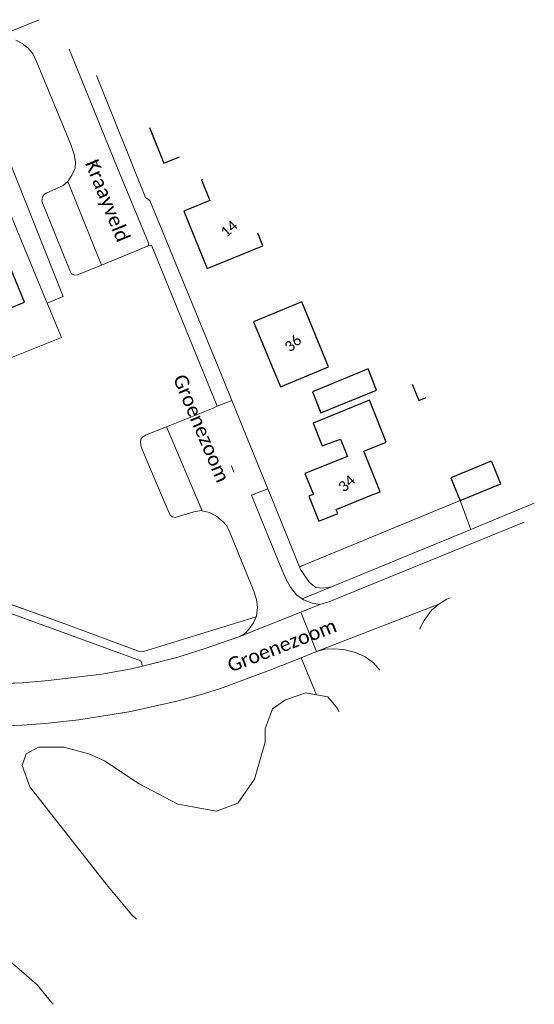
# Model space of a CAD drawing. Header units: metres. Extents: x 113074 to 114313, y 482627 to 483855.
# Tile 74 of 78: x 114240 to 114313, y 482927 to 483068. Entities that reach past the tile are written whole.
import ezdxf
from ezdxf.enums import TextEntityAlignment as Align

# ---------------------------------------------------------------- set-up
doc = ezdxf.new("R2010")
doc.units = ezdxf.units.M
doc.header["$MEASUREMENT"] = 0
doc.linetypes.add('DGN Style 2', pattern=[50.429501, 30.257701, -20.1718])
for name, color, linetype, lineweight in [('BGT-Lijnen - BTD Groenvoorziening  bosplantsoen (v)', 94, 'Continuous', 13), ('BGT-Lijnen - BTD Groenvoorziening  gras- en kruidachtigen (v)', 94, 'Continuous', 13), ('BGT-Lijnen - BTD Groenvoorziening  heesters (v)', 94, 'Continuous', 13), ('BGT-Lijnen - Huisnummer overig (t)', 252, 'Continuous', 13), ('BGT-Lijnen - ORL Straatnaam (t)', 7, 'Continuous', 13), ('BGT-Lijnen - PND grondvlak pand (v_mv)', 1, 'Continuous', 13), ('BGT-Lijnen - WGD Parkeervlak (v)', 7, 'Continuous', 13), ('BGT-Lijnen - WGD Rijbaan - Lokale weg (v)', 7, 'Continuous', 13), ('BGT-Lijnen - WGD Voetpad (v)', 7, 'Continuous', 13)]:
    doc.layers.add(name, color=color, linetype=linetype, lineweight=lineweight)
doc.styles.add('Style-Calibri', font='calibri.ttf')

msp = doc.modelspace()

# ---------------------------------------------------------------- linework, layer by layer
at = {"layer": 'BGT-Lijnen - BTD Groenvoorziening  bosplantsoen (v)', "linetype": 'DGN Style 2', "lineweight": 13, "flags": 128}
for points in [[(114242.04, 482929.88), (114240.53, 482931.23), (114236.69, 482934.5)], [(114244.33, 482927.11), (114244.12, 482927.34), (114242.04, 482929.88)]]:
    msp.add_lwpolyline(points, dxfattribs=at)
at = {"layer": 'BGT-Lijnen - BTD Groenvoorziening  gras- en kruidachtigen (v)', "linetype": 'DGN Style 2', "lineweight": 13, "flags": 128}
for points in [[(114240.75, 483064.02), (114239.9, 483064.68), (114239.36, 483064.98)], [(114241.96, 483062.09), (114241.45, 483063.16), (114240.75, 483064.02)], [(114247.34, 483048.77), (114246.84, 483050.2), (114241.96, 483062.09)], [(114234.72, 483056.17), (114245.77, 483028.46), (114243.48, 483027.52)], [(114247.46, 483046.82), (114247.51, 483047.75), (114247.34, 483048.77)], [(114246.42, 483044.92), (114246.98, 483045.82), (114247.46, 483046.82)], [(114243.34, 483043.27), (114245.76, 483044.35), (114246.42, 483044.92)], [(114246.7, 483032.18), (114242.71, 483042.1), (114242.82, 483042.7)], [(114242.82, 483042.7), (114242.99, 483043.01), (114243.34, 483043.27)], [(114257.97, 483035.75), (114257.83, 483035.67), (114251.23, 483032.96)], [(114258.38, 483035.83), (114257.97, 483035.75)], [(114267.22, 483012.49), (114267.79, 483012.77), (114258.38, 483035.83)], [(114251.23, 483032.96), (114247.79, 483031.55), (114247.36, 483031.51)], [(114247.36, 483031.51), (114246.97, 483031.72), (114246.7, 483032.18)], [(114243.48, 483027.52), (114245.51, 483022.61), (114232.96, 483017.56)], [(114257.65, 483008.63), (114260.55, 483009.8), (114267.22, 483012.49)], [(114256.88, 483008.05), (114257.18, 483008.38), (114257.65, 483008.63)], [(114256.94, 483006.93), (114256.85, 483007.62), (114256.88, 483008.05)], [(114259.83, 483000), (114257.33, 483005.88), (114256.94, 483006.93)], [(114261.35, 482996.91), (114261.06, 482997.17), (114259.83, 483000)], [(114264.45, 482997.62), (114261.78, 482996.8), (114261.35, 482996.91)], [(114265.66, 482997.79), (114265.58, 482997.81), (114264.45, 482997.62)], [(114267.7, 482996.99), (114266.71, 482997.54), (114265.66, 482997.79)], [(114269.17, 482995.61), (114268.65, 482996.21), (114267.7, 482996.99)], [(114273.04, 482986.28), (114269.67, 482994.59), (114269.17, 482995.61)], [(114222.4, 482990.24), (114224.46, 482989.34), (114246.02, 482981.6)], [(114256.86, 482976.28), (114222.54, 482988.77)], [(114273.56, 482983.91), (114273.42, 482985.09), (114273.04, 482986.28)], [(114273.4, 482982.61), (114273.45, 482982.73), (114273.56, 482983.91)], [(114256.95, 482977.57), (114257.25, 482977.62), (114273.4, 482982.61)], [(114246.02, 482981.6), (114256.54, 482977.65), (114256.95, 482977.57)], [(114282.02, 482977.62), (114279.82, 482976.74), (114282.01, 482971.43)], [(114284.47, 482977.99), (114283.21, 482977.96), (114282.02, 482977.62)], [(114287.58, 482977.49), (114285.93, 482977.89), (114284.47, 482977.99)], [(114255.54, 482975.15), (114257.11, 482975.54), (114256.86, 482976.28)], [(114279.82, 482976.74), (114275.34, 482974.94), (114268.29, 482972.34)], [(114280.48, 482971.69), (114282.01, 482971.43), (114279.82, 482976.74)], [(114290.18, 482975.98), (114288.98, 482976.84), (114287.58, 482977.49)], [(114243.68, 482973.48), (114251.27, 482974.36), (114255.54, 482975.15)], [(114291.08, 482974.97), (114290.18, 482975.98)], [(114234.39, 482972.93), (114239.92, 482973.15), (114243.68, 482973.48)], [(114268.29, 482972.34), (114265.37, 482971.44), (114262.22, 482970.57)], [(114262.22, 482970.57), (114255.46, 482969.05), (114248.01, 482967.83)], [(114280.48, 482971.69), (114277.57, 482970.72), (114275.73, 482969.43)], [(114275.73, 482969.43), (114277.57, 482970.72), (114280.48, 482971.69)], [(114283.66, 482971.14), (114282.01, 482971.43), (114280.48, 482971.69)], [(114282.01, 482971.43), (114283.66, 482971.14), (114285.05, 482969.47)], [(114285.24, 482968.99), (114285.05, 482969.47), (114283.66, 482971.14)], [(114275.73, 482969.43), (114274.66, 482966.56), (114274.66, 482964.62)], [(114274.66, 482964.62), (114274.66, 482966.56), (114275.73, 482969.43)], [(114285.05, 482969.47), (114285.24, 482968.99)], [(114248.01, 482967.83), (114243.19, 482967.33), (114239.91, 482967.09)], [(114239.91, 482967.09), (114236.15, 482966.94), (114229.28, 482967.04)], [(114245.84, 482963.93), (114242.24, 482963.93), (114240.44, 482962.96)], [(114240.44, 482962.96), (114242.24, 482963.93), (114245.84, 482963.93)], [(114251.66, 482961.99), (114249.45, 482962.96), (114245.84, 482963.93)], [(114245.84, 482963.93), (114249.45, 482962.96), (114251.66, 482961.99)], [(114274.66, 482964.62), (114273.13, 482959.35), (114270.78, 482955.89)], [(114270.78, 482955.89), (114273.13, 482959.35), (114274.66, 482964.62)], [(114240.44, 482962.96), (114239.89, 482961.29), (114240.99, 482958.24)], [(114240.99, 482958.24), (114239.89, 482961.29), (114240.44, 482962.96)], [(114262.19, 482955.75), (114256.65, 482958.66), (114251.66, 482961.99)], [(114251.66, 482961.99), (114256.65, 482958.66), (114262.19, 482955.75)], [(114240.99, 482958.24), (114251.94, 482944.24), (114255.54, 482939.95)], [(114255.54, 482939.95), (114251.94, 482944.24), (114240.99, 482958.24)], [(114270.78, 482955.89), (114267.73, 482954.78), (114262.19, 482955.75)], [(114262.19, 482955.75), (114267.73, 482954.78), (114270.78, 482955.89)], [(114255.54, 482939.95), (114256.25, 482939.31)], [(114256.25, 482939.31), (114255.54, 482939.95)], [(114236.69, 482934.5), (114240.53, 482931.23), (114242.04, 482929.88)], [(114242.04, 482929.88), (114244.12, 482927.34), (114244.33, 482927.11)]]:
    msp.add_lwpolyline(points, dxfattribs=at)
at = {"layer": 'BGT-Lijnen - BTD Groenvoorziening  heesters (v)', "linetype": 'DGN Style 2', "lineweight": 13, "flags": 128}
for points in [[(114234.72, 483056.17), (114232.15, 483055.13), (114239.71, 483036.61)], [(114245.77, 483028.46), (114234.72, 483056.17)], [(114239.71, 483036.61), (114243.48, 483027.52), (114245.77, 483028.46)], [(114304.12, 482995.11), (114302.58, 482999.23), (114279.61, 482989.73)], [(114282.96, 482986.69), (114284.16, 482986.88), (114304.12, 482995.11)], [(114279.61, 482989.73), (114279.75, 482989.39), (114281.04, 482987.49)], [(114281.04, 482987.49), (114281.93, 482986.8), (114282.96, 482986.69)]]:
    msp.add_lwpolyline(points, dxfattribs=at)
at = {"layer": 'BGT-Lijnen - ORL Straatnaam (t)', "linetype": 'Continuous', "lineweight": 13, "flags": 128}
for points in [[(114250.35, 483048.05), (114250.73, 483047.13)], [(114269.83, 483004.22), (114270.19, 483003.28)]]:
    msp.add_lwpolyline(points, dxfattribs=at)
at = {"layer": 'BGT-Lijnen - PND grondvlak pand (v_mv)', "linetype": 'Continuous', "lineweight": 25, "flags": 128}
for points in [[(114258.11, 483052.65), (114260.18, 483047.56), (114262.4, 483048.46)], [(114265.55, 483045.16), (114266.75, 483042.19), (114263.05, 483040.69)], [(114265.71, 483045.23), (114265.55, 483045.16)], [(114263.05, 483040.69), (114266.36, 483032.48), (114274.34, 483035.7)], [(114274.34, 483035.7), (114273.61, 483037.52)], [(114230.74, 483023.78), (114240.21, 483027.65), (114237.74, 483033.69)], [(114283.76, 483018.39), (114279.91, 483027.69), (114273.01, 483024.84)], [(114273.01, 483024.84), (114276.86, 483015.53), (114283.76, 483018.39)], [(114290.61, 483015.03), (114289.4, 483018.11), (114281.44, 483014.79)], [(114295.73, 483015.92), (114296.68, 483013.56)], [(114281.44, 483014.79), (114282.66, 483011.82), (114290.61, 483015.03)], [(114290.64, 483011.01), (114289.59, 483013.62), (114281.52, 483010.31)], [(114296.68, 483013.56), (114297.71, 483013.98)], [(114281.52, 483010.31), (114282.82, 483007.09), (114285.46, 483008.02)], [(114292, 483007.62), (114290.64, 483011.01)], [(114285.46, 483008.02), (114286.44, 483005.56), (114280.37, 483003.12)], [(114291.12, 483000.51), (114288.79, 483006.33), (114292, 483007.62)], [(114307.02, 483004.89), (114301.25, 483002.47), (114302.27, 483000)], [(114304.43, 483000), (114308.42, 483001.65), (114307.11, 483004.8)], [(114280.37, 483003.12), (114281.57, 483000.12), (114281.26, 483000)], [(114284.82, 482997.98), (114289.84, 483000), (114291.12, 483000.51)], [(114281.26, 483000), (114280.93, 482999.87), (114282.36, 482996.29)], [(114302.27, 483000), (114302.58, 482999.23), (114304.43, 483000)], [(114282.36, 482996.29), (114285.06, 482997.38), (114284.82, 482997.98)]]:
    msp.add_lwpolyline(points, dxfattribs=at)
at = {"layer": 'BGT-Lijnen - WGD Parkeervlak (v)', "linetype": 'Continuous', "lineweight": 13, "flags": 128}
for points in [[(114246.42, 483044.92), (114245.76, 483044.35), (114243.34, 483043.27)], [(114251.23, 483032.96), (114246.42, 483044.92)], [(114242.82, 483042.7), (114242.71, 483042.1), (114246.7, 483032.18)], [(114243.34, 483043.27), (114242.99, 483043.01), (114242.82, 483042.7)], [(114247.36, 483031.51), (114247.79, 483031.55), (114251.23, 483032.96)], [(114246.7, 483032.18), (114246.97, 483031.72), (114247.36, 483031.51)], [(114260.55, 483009.8), (114257.65, 483008.63), (114257.18, 483008.38)], [(114265.58, 482997.81), (114265.66, 482997.79), (114260.55, 483009.8)], [(114257.18, 483008.38), (114256.88, 483008.05), (114256.85, 483007.62)], [(114256.85, 483007.62), (114256.94, 483006.93), (114257.33, 483005.88)], [(114257.33, 483005.88), (114259.83, 483000), (114261.06, 482997.17)], [(114261.78, 482996.8), (114264.45, 482997.62), (114265.58, 482997.81)], [(114261.06, 482997.17), (114261.35, 482996.91), (114261.78, 482996.8)]]:
    msp.add_lwpolyline(points, dxfattribs=at)
at = {"layer": 'BGT-Lijnen - WGD Rijbaan - Lokale weg (v)', "linetype": 'Continuous', "lineweight": 13, "flags": 128}
for points in [[(114242.3, 483068.09), (114236.21, 483065.62), (114237.19, 483065.55)], [(114236.21, 483065.62), (114242.3, 483068.09)], [(114238.99, 483065.18), (114239.36, 483064.98), (114239.9, 483064.68)], [(114239.9, 483064.68), (114240.75, 483064.02), (114241.45, 483063.16)], [(114257.93, 483036.25), (114253.55, 483046.82), (114246.64, 483063.86)], [(114241.45, 483063.16), (114241.96, 483062.09), (114246.84, 483050.2)], [(114246.84, 483050.2), (114247.34, 483048.77), (114247.51, 483047.75)], [(114247.51, 483047.75), (114247.46, 483046.82), (114246.98, 483045.82)], [(114246.98, 483045.82), (114246.42, 483044.92), (114251.23, 483032.96)], [(114251.23, 483032.96), (114257.83, 483035.67), (114257.97, 483035.75)], [(114257.97, 483035.75), (114257.98, 483035.98), (114257.93, 483036.25)], [(114275.04, 483000.94), (114269.9, 483013.58), (114267.79, 483012.77)], [(114267.79, 483012.77), (114267.22, 483012.49), (114260.55, 483009.8)], [(114260.55, 483009.8), (114265.66, 482997.79), (114266.71, 482997.54)], [(114272.74, 483000), (114275.04, 483000.94)], [(114276.84, 482989.92), (114275.21, 482993.92), (114272.74, 483000)], [(114266.71, 482997.54), (114267.7, 482996.99), (114268.65, 482996.21)], [(114268.65, 482996.21), (114269.17, 482995.61), (114269.67, 482994.59)], [(114311.73, 482996.12), (114283.79, 482984.74)], [(114269.67, 482994.59), (114273.04, 482986.28), (114273.42, 482985.09)], [(114278.32, 482986.83), (114277.65, 482988.03), (114276.84, 482989.92)], [(114279.99, 482985.16), (114279.16, 482985.76), (114278.32, 482986.83)], [(114273.42, 482985.09), (114273.56, 482983.91), (114273.45, 482982.73)], [(114283.79, 482984.74), (114282.52, 482984.34), (114279.77, 482983.24)], [(114281.42, 482984.54), (114280.17, 482985.03), (114279.99, 482985.16)], [(114299.51, 482984.42), (114300.69, 482985.1), (114301.16, 482985.29)], [(114279.77, 482983.24), (114270.89, 482979.72), (114265.92, 482978)], [(114271.89, 482980.29), (114270.89, 482979.72), (114279.77, 482983.24)], [(114279.77, 482983.24), (114282.52, 482984.34), (114281.42, 482984.54)], [(114279.77, 482983.24), (114282.02, 482977.62), (114299.51, 482984.42)], [(114279.82, 482976.74), (114282.02, 482977.62), (114279.77, 482983.24)], [(114299.51, 482984.42), (114282.02, 482977.62), (114283.21, 482977.96)], [(114297.41, 482982.04), (114298.48, 482983.55), (114299.51, 482984.42)], [(114273.45, 482982.73), (114273.4, 482982.61), (114273.01, 482981.72)], [(114296.79, 482980.82), (114296.83, 482980.9), (114297.41, 482982.04)], [(114273.01, 482981.72), (114272.4, 482980.85), (114271.89, 482980.29)], [(114265.92, 482978), (114262.03, 482976.76), (114257.11, 482975.54)], [(114283.21, 482977.96), (114284.47, 482977.99), (114285.93, 482977.89)], [(114285.93, 482977.89), (114287.58, 482977.49), (114288.98, 482976.84)], [(114268.29, 482972.34), (114275.34, 482974.94), (114279.82, 482976.74)], [(114288.98, 482976.84), (114290.18, 482975.98), (114291.08, 482974.97)], [(114257.11, 482975.54), (114255.54, 482975.15), (114251.27, 482974.36)], [(114251.27, 482974.36), (114243.68, 482973.48), (114239.92, 482973.15)], [(114239.92, 482973.15), (114234.39, 482972.93), (114228.38, 482973.03)], [(114262.22, 482970.57), (114265.37, 482971.44), (114268.29, 482972.34)], [(114248.01, 482967.83), (114255.46, 482969.05), (114262.22, 482970.57)], [(114239.91, 482967.09), (114243.19, 482967.33), (114248.01, 482967.83)], [(114229.28, 482967.04), (114236.15, 482966.94), (114239.91, 482967.09)]]:
    msp.add_lwpolyline(points, dxfattribs=at)
at = {"layer": 'BGT-Lijnen - WGD Voetpad (v)', "linetype": 'Continuous', "lineweight": 13, "flags": 128}
for points in [[(114246.64, 483063.86), (114253.55, 483046.82), (114257.93, 483036.25)], [(114257.56, 483042.64), (114250.51, 483060.08)], [(114268.71, 483016.51), (114258.15, 483042.22), (114257.56, 483042.64)], [(114257.93, 483036.25), (114257.98, 483035.98), (114257.97, 483035.75)], [(114257.97, 483035.75), (114258.38, 483035.83), (114267.79, 483012.77)], [(114267.79, 483012.77), (114269.9, 483013.58), (114268.71, 483016.51)], [(114275.04, 483000.94), (114272.74, 483000), (114275.21, 482993.92)], [(114275.43, 483000), (114275.04, 483000.94)], [(114279.75, 482989.39), (114279.61, 482989.73), (114275.43, 483000)], [(114313.2, 482998.86), (114304.12, 482995.11), (114284.16, 482986.88)], [(114282.52, 482984.34), (114283.79, 482984.74), (114311.73, 482996.12)], [(114275.21, 482993.92), (114276.84, 482989.92), (114277.65, 482988.03)], [(114221.82, 482989.21), (114222.54, 482988.77), (114256.86, 482976.28)], [(114246.02, 482981.6), (114224.46, 482989.34), (114222.4, 482990.24)], [(114281.93, 482986.8), (114281.04, 482987.49), (114279.75, 482989.39)], [(114277.65, 482988.03), (114278.32, 482986.83), (114279.16, 482985.76)], [(114279.16, 482985.76), (114279.99, 482985.16), (114284.16, 482986.88)], [(114284.16, 482986.88), (114279.99, 482985.16), (114280.17, 482985.03)], [(114284.16, 482986.88), (114282.96, 482986.69), (114281.93, 482986.8)], [(114280.17, 482985.03), (114281.42, 482984.54), (114282.52, 482984.34)], [(114300.69, 482985.1), (114299.51, 482984.42), (114298.48, 482983.55)], [(114301.16, 482985.29), (114300.69, 482985.1)], [(114298.48, 482983.55), (114297.41, 482982.04), (114296.83, 482980.9)], [(114273.4, 482982.61), (114257.25, 482977.62), (114256.95, 482977.57)], [(114272.4, 482980.85), (114273.01, 482981.72), (114273.4, 482982.61)], [(114256.95, 482977.57), (114256.54, 482977.65), (114246.02, 482981.6)], [(114270.89, 482979.72), (114271.89, 482980.29), (114272.4, 482980.85)], [(114296.83, 482980.9), (114296.79, 482980.82)], [(114296.83, 482980.9), (114296.89, 482980.92)], [(114296.89, 482980.92), (114296.83, 482980.9)], [(114262.03, 482976.76), (114265.92, 482978), (114270.89, 482979.72)], [(114256.86, 482976.28), (114257.11, 482975.54), (114262.03, 482976.76)]]:
    msp.add_lwpolyline(points, dxfattribs=at)

# ---------------------------------------------------------------- texts
at = {"layer": 'BGT-Lijnen - Huisnummer overig (t)', "linetype": 'Continuous', "lineweight": 13, "style": 'Style-Calibri'}
for s, p in [('14', (114269.49, 483038.16)), ('36', (114278.65, 483021.76)), ('34', (114286.34, 483001.69))]:
    msp.add_text(s, height=1.5, rotation=41.85, dxfattribs=at).set_placement(p, align=Align.MIDDLE_CENTER)
at = {"layer": 'BGT-Lijnen - ORL Straatnaam (t)', "color": 7, "linetype": 'Continuous', "lineweight": 13, "style": 'Style-Calibri'}
for s, rotation, p in [('Kraayveld', 292.1547, (114252.12, 483042.18)), ('Groenezoom', 292.8702, (114265.56, 483009.58)), ('Groenezoom', 21.1034, (114277.07, 482978.51))]:
    msp.add_text(s, height=2, rotation=rotation, dxfattribs=at).set_placement(p, align=Align.MIDDLE_CENTER)

doc.saveas('drawing.dxf')
